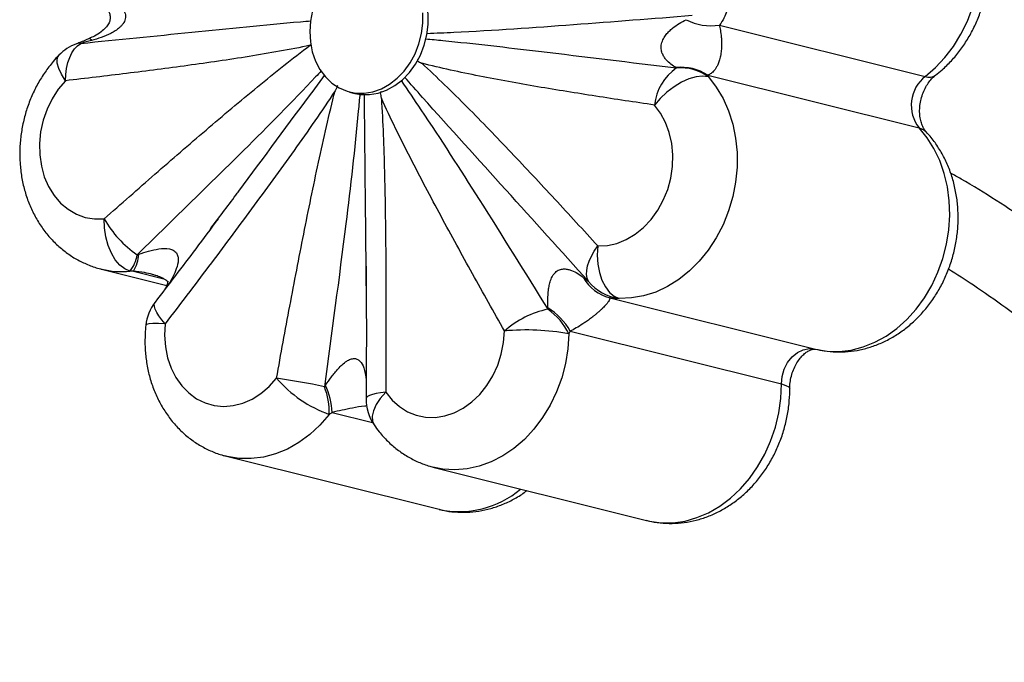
# Paper-space layout '_Isométrica' of a CAD drawing. Header units: millimetres. Extents: x -1461 to -827, y -1152 to 103.
# Tile 3 of 6: x -1461 to -1248, y -152 to -13. Entities that reach past the tile are written whole.
import ezdxf

# ---------------------------------------------------------------- set-up
doc = ezdxf.new("R2010")
doc.units = ezdxf.units.MM

psp = doc.layouts.new('_Isométrica')

# ---------------------------------------------------------------- linework, layer by layer
at = {"color": 7, "linetype": 'Continuous', "lineweight": 25}
for p, q in [((-1309.96, -13.97), (-1265.41, -25.09)), ((-1312.48, -24.81), (-1266.75, -36.22)), ((-1389.98, -28.46), (-1388.83, -28.75)), ((-1383.4, -28.63), (-1383.09, -28.34)), ((-1443.71, -66.77), (-1429.57, -70.3)), ((-1333.7, -72.97), (-1289.15, -84.09)), ((-1342.28, -80.2), (-1296.54, -91.62)), ((-1416.62, -107.26), (-1370.62, -118.74)), ((-1371.7, -109.67), (-1325.7, -121.15))]:
    psp.add_line(p, q, dxfattribs=at)
at = {"color": 8, "linetype": 'Continuous', "lineweight": 25}
for p, q in [((-1436.72, -67.22), (-1430.16, -68.85)), ((-1393.74, -97.77), (-1385.02, -99.94))]:
    psp.add_line(p, q, dxfattribs=at)
at = {"color": 8, "linetype": 'Continuous', "lineweight": 25, "flags": 128}
for points in [[(-1265.41, -25.09), (-1263.19, -23.19), (-1261.15, -21.02), (-1259.3, -18.6), (-1257.68, -15.96), (-1256.3, -13.15), (-1255.18, -10.19), (-1254.34, -7.13), (-1253.78, -4.02), (-1253.53, -0.88), (-1253.57, 2.24), (-1253.91, 5.29), (-1254.54, 8.24), (-1255.46, 11.05), (-1256.65, 13.68), (-1258.1, 16.09), (-1259.79, 18.25), (-1261.7, 20.14), (-1263.79, 21.72), (-1266.05, 22.99), (-1268.44, 23.91), (-1269.35, 24.16)], [(-1446.3, -16.89), (-1446.26, -16.89), (-1446.16, -16.95), (-1446.02, -17.09), (-1445.85, -17.32)], [(-1451.47, -26.01), (-1452.33, -24.63), (-1452.93, -23.36), (-1453.26, -22.24), (-1453.29, -21.32), (-1453.04, -20.64), (-1452.93, -20.51)], [(-1266.75, -36.22), (-1265.74, -36.65), (-1265.2, -37.1)], [(-1429.89, -78.58), (-1430.64, -77.71), (-1431.26, -76.89), (-1431.74, -76.13), (-1432.07, -75.44), (-1432.24, -74.85), (-1432.26, -74.36), (-1432.11, -73.97), (-1432.09, -73.94)], [(-1429.89, -78.58), (-1431.36, -78.55), (-1432.56, -78.57), (-1433.43, -78.64), (-1433.94, -78.77), (-1434.08, -78.91)], [(-1342.54, -80.8), (-1342.75, -84), (-1343.27, -87.18), (-1344.09, -90.31), (-1345.2, -93.33), (-1346.59, -96.21), (-1348.22, -98.91), (-1350.09, -101.39), (-1352.17, -103.62), (-1354.43, -105.56), (-1356.83, -107.19), (-1359.34, -108.48), (-1361.93, -109.42), (-1364.57, -110), (-1367.21, -110.21), (-1369.83, -110.03), (-1371.64, -109.69)], [(-1325.7, -121.15), (-1325.1, -121.29), (-1322.56, -121.64), (-1319.98, -121.64), (-1317.39, -121.27), (-1314.81, -120.54), (-1312.3, -119.47), (-1309.87, -118.06), (-1307.57, -116.34), (-1305.41, -114.33), (-1303.44, -112.06), (-1301.68, -109.55), (-1300.15, -106.84), (-1298.87, -103.97), (-1297.85, -100.97), (-1297.12, -97.88), (-1296.68, -94.75), (-1296.54, -91.62)], [(-1296.54, -91.62), (-1295.58, -91.92), (-1294.96, -92.25), (-1294.73, -92.59), (-1294.72, -92.63)], [(-1382.18, -93.4), (-1383.27, -93.54), (-1384.22, -93.71), (-1385.02, -93.9), (-1385.65, -94.11), (-1386.1, -94.34), (-1386.36, -94.57), (-1386.43, -94.77)], [(-1382.18, -93.4), (-1383.34, -94.74), (-1384.23, -96.09), (-1384.82, -97.4), (-1385.1, -98.6), (-1385.03, -99.66), (-1384.67, -100.49)], [(-1394.39, -98.21), (-1396.4, -100.52), (-1398.6, -102.56), (-1400.96, -104.29), (-1403.44, -105.69), (-1406.02, -106.75), (-1408.64, -107.45), (-1411.29, -107.77), (-1413.91, -107.72), (-1416.48, -107.29), (-1416.64, -107.26)]]:
    psp.add_lwpolyline(points, dxfattribs=at)
at = {"color": 7, "linetype": 'Continuous', "lineweight": 25, "flags": 128}
for points in [[(-1374.66, -20.47), (-1373.83, -18.34), (-1373.26, -16.12), (-1372.97, -13.85), (-1372.96, -11.59), (-1373.24, -9.39), (-1373.81, -7.3), (-1374.64, -5.37), (-1375.71, -3.65), (-1377.01, -2.18), (-1378.51, -0.99), (-1380.15, -0.11), (-1381.57, 0.36)], [(-1398.04, -10.86), (-1398.48, -13.11), (-1398.62, -15.38), (-1398.48, -17.62), (-1398.06, -19.77), (-1397.36, -21.78), (-1396.4, -23.61), (-1395.21, -25.21), (-1393.81, -26.55), (-1392.24, -27.59), (-1390.52, -28.31), (-1388.71, -28.69), (-1386.85, -28.72), (-1384.97, -28.41), (-1383.12, -27.76), (-1381.35, -26.78), (-1379.7, -25.5), (-1378.21, -23.95), (-1376.9, -22.16), (-1375.81, -20.18)], [(-1375.81, -20.18), (-1374.98, -18.05), (-1374.41, -15.83), (-1374.11, -13.56), (-1374.11, -11.3)], [(-1451.47, -26.01), (-1451.41, -24.65), (-1451.23, -23.34), (-1450.94, -22.11), (-1450.56, -20.98), (-1450.07, -19.99), (-1449.5, -19.14), (-1448.86, -18.45), (-1448.16, -17.94)], [(-1388.83, -28.75), (-1387.56, -28.97), (-1385.7, -29.01), (-1383.82, -28.7), (-1381.97, -28.04), (-1380.2, -27.07), (-1378.55, -25.79), (-1377.06, -24.23), (-1375.75, -22.45), (-1374.66, -20.47)], [(-1312.35, -25.17), (-1310.64, -27.38), (-1309.18, -29.85), (-1307.98, -32.54), (-1307.07, -35.41), (-1306.45, -38.43), (-1306.14, -41.55), (-1306.14, -44.73), (-1306.45, -47.93), (-1307.07, -51.1), (-1307.99, -54.2), (-1309.18, -57.18), (-1310.65, -60.01), (-1312.37, -62.64), (-1314.31, -65.05), (-1316.44, -67.18), (-1318.75, -69.03), (-1321.19, -70.55), (-1323.73, -71.73), (-1326.35, -72.56), (-1328.99, -73.02), (-1331.62, -73.1)], [(-1312.35, -25.17), (-1313.59, -25.03), (-1315, -25.19), (-1316.54, -25.64), (-1318.15, -26.36), (-1319.76, -27.33), (-1321.31, -28.5), (-1322.75, -29.83), (-1324.01, -31.27)], [(-1451.47, -26.01), (-1453.03, -27.86), (-1454.37, -29.93), (-1455.47, -32.19), (-1456.3, -34.58), (-1456.85, -37.06), (-1457.1, -39.58), (-1457.05, -42.07), (-1456.7, -44.49), (-1456.06, -46.79), (-1455.13, -48.92), (-1453.95, -50.83), (-1452.54, -52.48), (-1450.91, -53.84), (-1449.12, -54.89), (-1447.19, -55.59), (-1445.18, -55.93), (-1443.11, -55.91)], [(-1336.28, -61.77), (-1334.2, -61.67), (-1332.13, -61.21), (-1330.11, -60.4), (-1328.17, -59.24), (-1326.37, -57.78), (-1324.73, -56.04), (-1323.3, -54.05), (-1322.1, -51.86), (-1321.15, -49.52), (-1320.49, -47.07), (-1320.12, -44.56), (-1320.04, -42.05), (-1320.27, -39.6), (-1320.8, -37.24), (-1321.61, -35.04), (-1322.69, -33.04), (-1324.01, -31.27)], [(-1289.15, -84.09), (-1286.63, -84.51), (-1284.05, -84.58), (-1281.46, -84.28), (-1278.88, -83.62), (-1276.35, -82.61), (-1273.9, -81.27), (-1271.57, -79.61), (-1269.39, -77.65), (-1267.38, -75.43), (-1265.57, -72.96), (-1263.99, -70.29), (-1262.66, -67.45), (-1261.6, -64.47), (-1260.81, -61.4), (-1260.31, -58.27), (-1260.11, -55.13), (-1260.21, -52.02), (-1260.61, -48.99), (-1261.3, -46.06), (-1262.27, -43.29), (-1263.52, -40.7), (-1265.02, -38.34), (-1266.75, -36.22)], [(-1437.53, -67.21), (-1438.65, -66.74), (-1439.72, -65.91), (-1440.7, -64.75), (-1441.55, -63.31), (-1442.24, -61.63), (-1442.74, -59.8), (-1443.03, -57.86), (-1443.11, -55.91)], [(-1338.27, -69.47), (-1338.56, -68.76), (-1338.7, -67.95), (-1338.68, -67.04), (-1338.5, -66.06), (-1338.16, -65.02), (-1337.67, -63.94), (-1337.03, -62.86), (-1336.28, -61.77)], [(-1336.28, -61.77), (-1336.38, -63.73), (-1336.26, -65.67), (-1335.92, -67.51), (-1335.37, -69.19), (-1334.63, -70.64), (-1333.74, -71.8), (-1332.72, -72.63), (-1331.62, -73.1)], [(-1429.89, -78.58), (-1430.02, -81.09), (-1429.85, -83.56), (-1429.38, -85.94), (-1428.62, -88.18), (-1427.59, -90.22), (-1426.31, -92.03), (-1424.8, -93.57), (-1423.11, -94.81), (-1421.26, -95.71), (-1419.29, -96.27), (-1417.24, -96.46), (-1415.17, -96.3), (-1413.1, -95.77), (-1411.09, -94.89), (-1409.18, -93.68), (-1407.4, -92.16), (-1405.8, -90.37)], [(-1382.18, -93.4), (-1380.8, -95.1), (-1379.22, -96.52), (-1377.45, -97.62), (-1375.55, -98.39), (-1373.54, -98.8), (-1371.48, -98.85), (-1369.4, -98.53), (-1367.35, -97.86), (-1365.38, -96.84), (-1363.51, -95.5), (-1361.81, -93.87), (-1360.29, -91.98), (-1358.99, -89.87), (-1357.94, -87.58), (-1357.16, -85.16), (-1356.66, -82.67), (-1356.47, -80.16)], [(-1296.54, -91.62), (-1296.39, -90), (-1295.94, -88.44), (-1295.2, -87), (-1294.23, -85.78), (-1293.08, -84.84), (-1291.8, -84.22), (-1290.46, -83.97), (-1289.15, -84.09)]]:
    psp.add_lwpolyline(points, dxfattribs=at)
at = {"color": 7, "linetype": 'Continuous', "lineweight": 25}
for centre, radius, start, end in [((-1311.86, -2.83), 11.3, 242.0619, 279.6712), ((-1445.72, -27.45), 10, 109.6346, 136.1055), ((-1312.88, -32.5), 11.2, 124.4601, 173.7055), ((-1318.21, -33.57), 10.46, 56.8128, 96.4016), ((-1318.43, -33.74), 10.51, 54.6799, 94.2947), ((-1260.53, -31.33), 7.91, 128.0274, 218.2477), ((-1422.26, -43.93), 24.04, 209.8877, 235.2051), ((-1442.66, -62.86), 6.72, 319.6309, 353.0204), ((-1444.21, -62.97), 8.6, 330.4234, 356.0693), ((-1331.49, -64.27), 8.98, 209.0976, 255.764), ((-1330.48, -63.12), 10.05, 219.1809, 263.4474), ((-1424.14, -80.02), 10, 142.6156, 173.6635), ((-1343, -95.37), 20.31, 101.5849, 131.5253), ((-1353.86, -86.48), 13.18, 28.4644, 59.0245), ((-1354.45, -86.35), 13.14, 24.9892, 55.8969), ((-1351.71, -128.68), 48.75, 79.1527, 95.5971), ((-1433.81, -277.9), 189.61, 78.3267, 81.5039), ((-1385.06, -72.42), 27.43, 220.8582, 250.1016), ((-1409.2, -97.73), 14.82, 358.1162, 21.8684), ((-1409.59, -98.69), 15.87, 3.3275, 25.2648), ((-1376.43, -94.83), 10, 179.6459, 214.4623)]:
    psp.add_arc(centre, radius, start, end, dxfattribs=at)
at = {"color": 8, "linetype": 'Continuous', "lineweight": 25}
for centre, radius, start, end in [((-1448.45, -19.84), 1.92, 81.1537, 109.2842), ((-1264.56, -22.77), 2.48, 249.9927, 303.7973), ((-1439.34, -49.16), 18.14, 256.435, 275.7023), ((-1366.22, -98.83), 20.4, 257.5488, 310.4736)]:
    psp.add_arc(centre, radius, start, end, dxfattribs=at)
at = {"color": 7, "linetype": 'Continuous', "lineweight": 25}
for points, knots in [([(-1263.18, -24.82), (-1262.71, -24.45), (-1261.51, -23.49), (-1259.72, -21.73), (-1257.87, -19.52), (-1256.24, -17.11), (-1254.82, -14.53), (-1253.65, -11.8), (-1252.74, -8.95), (-1252.09, -6.03), (-1251.73, -3.05), (-1251.65, -0.07), (-1251.86, 2.9), (-1252.36, 5.82), (-1253.16, 8.64), (-1254.23, 11.33), (-1255.58, 13.85), (-1257.17, 16.17), (-1259, 18.26), (-1261.03, 20.09), (-1263.23, 21.65), (-1265.58, 22.89), (-1267.62, 23.72), (-1268.9, 24.02), (-1269.32, 24.11)], [0, 0, 0, 0, 0.030074, 0.076954, 0.124026, 0.171381, 0.218953, 0.266691, 0.314561, 0.362541, 0.41062, 0.458783, 0.507012, 0.555268, 0.603488, 0.651584, 0.699452, 0.746979, 0.794072, 0.840668, 0.886749, 0.932344, 0.977526, 1, 1, 1, 1]), ([(-1445.83, -7.08), (-1445.44, -7.35), (-1444.57, -7.95), (-1443.42, -9.04), (-1442.51, -10.23), (-1441.97, -11.29), (-1441.77, -12.2), (-1441.82, -12.98), (-1442.14, -13.75), (-1442.8, -14.63), (-1443.84, -15.54), (-1445.03, -16.33), (-1445.94, -16.71), (-1446.31, -16.86)], [0, 0, 0, 0, 0.106352, 0.237161, 0.34609, 0.430754, 0.490895, 0.54059, 0.606266, 0.688681, 0.787872, 0.912986, 1, 1, 1, 1]), ([(-1444.6, -6.73), (-1443.89, -7.02), (-1443.21, -7.33), (-1441.89, -8.03), (-1441.26, -8.42), (-1440.36, -9.09), (-1440.07, -9.33), (-1439.54, -9.85), (-1439.29, -10.13), (-1438.97, -10.6), (-1438.87, -10.76), (-1438.7, -11.1), (-1438.63, -11.29), (-1438.53, -11.66), (-1438.5, -11.85), (-1438.48, -12.24), (-1438.5, -12.44), (-1438.62, -13.01), (-1438.79, -13.37), (-1439.13, -13.85), (-1439.25, -14), (-1439.51, -14.28), (-1439.65, -14.41), (-1440.08, -14.79), (-1440.38, -15.01), (-1441.02, -15.43), (-1441.34, -15.61), (-1442.34, -16.12), (-1443.03, -16.41), (-1444.43, -16.91), (-1445.14, -17.13), (-1445.85, -17.32)], [0, 0, 0, 0, 0.125, 0.125, 0.25, 0.25, 0.3125, 0.3125, 0.375, 0.375, 0.40625, 0.40625, 0.4375, 0.4375, 0.46875, 0.46875, 0.5, 0.5, 0.5625, 0.5625, 0.59375, 0.59375, 0.625, 0.625, 0.6875, 0.6875, 0.75, 0.75, 0.875, 0.875, 1, 1, 1, 1]), ([(-1308.37, -10.9), (-1308.49, -11.43), (-1308.7, -11.95), (-1309.23, -12.98), (-1309.57, -13.49), (-1309.96, -13.97)], [0, 0, 0, 0, 0.5, 0.5, 1, 1, 1, 1]), ([(-1319.38, -23.17), (-1319.72, -22.97), (-1320.08, -22.73), (-1320.79, -22.19), (-1321.14, -21.87), (-1321.63, -21.3), (-1321.79, -21.09), (-1322.08, -20.63), (-1322.21, -20.38), (-1322.38, -19.95), (-1322.43, -19.8), (-1322.51, -19.48), (-1322.54, -19.31), (-1322.57, -18.95), (-1322.57, -18.77), (-1322.55, -18.39), (-1322.52, -18.2), (-1322.39, -17.63), (-1322.24, -17.26), (-1321.97, -16.76), (-1321.88, -16.6), (-1321.68, -16.31), (-1321.58, -16.17), (-1321.26, -15.76), (-1321.03, -15.52), (-1320.57, -15.06), (-1320.34, -14.85), (-1319.63, -14.27), (-1319.14, -13.93), (-1318.16, -13.33), (-1317.66, -13.06), (-1317.15, -12.82)], [0, 0, 0, 0, 0.125, 0.125, 0.25, 0.25, 0.3125, 0.3125, 0.375, 0.375, 0.40625, 0.40625, 0.4375, 0.4375, 0.46875, 0.46875, 0.5, 0.5, 0.5625, 0.5625, 0.59375, 0.59375, 0.625, 0.625, 0.6875, 0.6875, 0.75, 0.75, 0.875, 0.875, 1, 1, 1, 1]), ([(-1309.96, -13.97), (-1309.89, -14.32), (-1309.81, -14.71), (-1309.67, -15.57), (-1309.6, -16.05), (-1309.52, -16.9), (-1309.5, -17.2), (-1309.48, -17.85), (-1309.47, -18.19), (-1309.5, -18.96), (-1309.53, -19.36), (-1309.6, -19.98), (-1309.63, -20.18), (-1309.7, -20.58), (-1309.74, -20.77), (-1309.83, -21.14), (-1309.87, -21.32), (-1309.97, -21.65), (-1310.02, -21.81), (-1310.12, -22.1), (-1310.17, -22.24), (-1310.28, -22.49), (-1310.34, -22.61), (-1310.5, -22.95), (-1310.61, -23.14), (-1310.83, -23.49), (-1310.95, -23.65), (-1311.29, -24.06), (-1311.52, -24.27), (-1311.99, -24.6), (-1312.23, -24.72), (-1312.48, -24.81)], [0, 0, 0, 0, 0.125, 0.125, 0.25, 0.25, 0.3125, 0.3125, 0.375, 0.375, 0.4375, 0.4375, 0.46875, 0.46875, 0.5, 0.5, 0.53125, 0.53125, 0.5625, 0.5625, 0.59375, 0.59375, 0.625, 0.625, 0.6875, 0.6875, 0.75, 0.75, 0.875, 0.875, 1, 1, 1, 1]), ([(-1446.29, -16.89), (-1446.54, -16.99), (-1447.18, -17.27), (-1448.1, -17.65), (-1448.8, -17.93), (-1449.06, -18.02), (-1449.08, -18.03)], [0, 0, 0, 0, 0.248135, 0.653543, 0.977649, 1, 1, 1, 1]), ([(-1398.53, -18.36), (-1400.73, -18.83), (-1402.94, -19.25), (-1407.35, -20.05), (-1409.55, -20.42), (-1416.17, -21.48), (-1420.58, -22.12), (-1429.41, -23.33), (-1433.82, -23.9), (-1442.65, -24.99), (-1447.06, -25.51), (-1451.47, -26.01)], [0, 0, 0, 0, 0.125, 0.125, 0.25, 0.25, 0.5, 0.5, 0.75, 0.75, 1, 1, 1, 1]), ([(-1445.85, -17.32), (-1446.22, -17.42), (-1446.6, -17.52), (-1447.37, -17.73), (-1447.76, -17.84), (-1448.16, -17.94)], [0, 0, 0, 0, 0.5, 0.5, 1, 1, 1, 1]), ([(-1443.11, -55.91), (-1439.45, -52.67), (-1435.79, -49.44), (-1428.44, -43.03), (-1424.76, -39.84), (-1417.36, -33.52), (-1413.64, -30.39), (-1408.03, -25.78), (-1406.15, -24.26), (-1402.36, -21.26), (-1400.46, -19.79), (-1398.53, -18.36)], [0, 0, 0, 0, 0.25, 0.25, 0.5, 0.5, 0.75, 0.75, 0.875, 0.875, 1, 1, 1, 1]), ([(-1398.53, -18.36), (-1398.52, -18.35), (-1398.43, -18.31), (-1398.34, -18.27), (-1398.26, -18.23)], [0, 0, 0, 0, 0.093749, 1, 1, 1, 1]), ([(-1452.93, -20.51), (-1453.34, -20.95), (-1454.4, -22.1), (-1455.93, -24.13), (-1457.48, -26.62), (-1458.79, -29.27), (-1459.85, -32.05), (-1460.64, -34.94), (-1461.16, -37.89), (-1461.4, -40.87), (-1461.35, -43.86), (-1461.01, -46.8), (-1460.38, -49.68), (-1459.46, -52.45), (-1458.26, -55.07), (-1456.8, -57.51), (-1455.1, -59.73), (-1453.18, -61.71), (-1451.07, -63.42), (-1448.8, -64.84), (-1446.4, -65.94), (-1444.64, -66.58), (-1443.67, -66.76), (-1443.56, -66.78)], [0, 0, 0, 0, 0.0316907, 0.0822962, 0.1330424, 0.1839959, 0.2351087, 0.2863502, 0.3377036, 0.3891562, 0.4406923, 0.4922827, 0.5438754, 0.5953915, 0.6467274, 0.6977655, 0.7483922, 0.798519, 0.8480994, 0.8971371, 0.945685, 0.9938365, 1, 1, 1, 1]), ([(-1375.29, -21.72), (-1374.99, -21.89), (-1374.7, -22.05), (-1374.4, -22.21), (-1374.39, -22.22), (-1374.38, -22.22), (-1374.37, -22.23)], [0, 0, 0, 0, 0.001258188, 0.001258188, 0.001258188, 0.001290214, 0.001290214, 0.001290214, 0.001290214]), ([(-1374.37, -22.23), (-1372.7, -23.75), (-1371.05, -25.32), (-1367.78, -28.48), (-1366.17, -30.09), (-1361.34, -34.95), (-1358.17, -38.24), (-1351.86, -44.89), (-1348.72, -48.24), (-1342.48, -54.98), (-1339.37, -58.37), (-1336.28, -61.77)], [0, 0, 0, 0, 0.125, 0.125, 0.25, 0.25, 0.5, 0.5, 0.75, 0.75, 1, 1, 1, 1]), ([(-1324.01, -31.27), (-1328.24, -30.66), (-1332.46, -30.02), (-1340.89, -28.71), (-1345.1, -28.03), (-1353.52, -26.6), (-1357.71, -25.84), (-1363.99, -24.6), (-1366.07, -24.17), (-1370.24, -23.25), (-1372.31, -22.77), (-1374.37, -22.23)], [0, 0, 0, 0, 0.25, 0.25, 0.5, 0.5, 0.75, 0.75, 0.875, 0.875, 1, 1, 1, 1]), ([(-1265.2, -37.1), (-1265.26, -37.04), (-1265.43, -36.84), (-1265.77, -36.34), (-1266.17, -35.47), (-1266.48, -34.36), (-1266.64, -33.1), (-1266.62, -31.73), (-1266.41, -30.32), (-1266.02, -28.93), (-1265.47, -27.64), (-1264.79, -26.5), (-1264.05, -25.58), (-1263.5, -25.07), (-1263.23, -24.86), (-1263.18, -24.82)], [0, 0, 0, 0, 0.040275, 0.128472, 0.219923, 0.307086, 0.392545, 0.477512, 0.562424, 0.64733, 0.732205, 0.81706, 0.902136, 0.984277, 1, 1, 1, 1]), ([(-1392.61, -27.04), (-1392.77, -27.42), (-1392.94, -27.8), (-1393.11, -28.18), (-1393.11, -28.19), (-1393.12, -28.2), (-1393.12, -28.21)], [0, 0, 0, 0, 0.001258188, 0.001258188, 0.001258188, 0.001290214, 0.001290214, 0.001290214, 0.001290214]), ([(-1393.12, -28.21), (-1394.56, -30.4), (-1396.03, -32.57), (-1399, -36.86), (-1400.5, -38.99), (-1405.03, -45.36), (-1408.1, -49.56), (-1414.27, -57.91), (-1417.37, -62.06), (-1423.61, -70.34), (-1426.75, -74.47), (-1429.89, -78.58)], [0, 0, 0, 0, 0.125, 0.125, 0.25, 0.25, 0.5, 0.5, 0.75, 0.75, 1, 1, 1, 1]), ([(-1405.8, -90.37), (-1404.85, -85.17), (-1403.9, -79.97), (-1401.94, -69.58), (-1400.95, -64.39), (-1398.89, -54.02), (-1397.83, -48.84), (-1396.16, -41.08), (-1395.59, -38.5), (-1394.4, -33.35), (-1393.78, -30.77), (-1393.12, -28.21)], [0, 0, 0, 0, 0.25, 0.25, 0.5, 0.5, 0.75, 0.75, 0.875, 0.875, 1, 1, 1, 1]), ([(-1383.4, -28.63), (-1383.31, -29.01), (-1383.22, -29.4), (-1383.12, -29.78), (-1383.12, -29.79), (-1383.12, -29.8), (-1383.12, -29.81)], [0, 0, 0, 0, 0.001258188, 0.001258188, 0.001258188, 0.001290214, 0.001290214, 0.001290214, 0.001290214]), ([(-1383.12, -29.81), (-1382.95, -32.44), (-1382.82, -35.08), (-1382.61, -40.36), (-1382.53, -43), (-1382.32, -50.93), (-1382.24, -56.23), (-1382.14, -66.84), (-1382.12, -72.15), (-1382.12, -82.77), (-1382.14, -88.08), (-1382.18, -93.4)], [0, 0, 0, 0, 0.125, 0.125, 0.25, 0.25, 0.5, 0.5, 0.75, 0.75, 1, 1, 1, 1]), ([(-1356.47, -80.16), (-1358.79, -76.05), (-1361.1, -71.93), (-1365.68, -63.65), (-1367.95, -59.5), (-1372.45, -51.15), (-1374.67, -46.96), (-1377.92, -40.6), (-1378.99, -38.47), (-1381.09, -34.17), (-1382.12, -32.01), (-1383.12, -29.81)], [0, 0, 0, 0, 0.25, 0.25, 0.5, 0.5, 0.75, 0.75, 0.875, 0.875, 1, 1, 1, 1]), ([(-1289.13, -84.1), (-1288.52, -84.23), (-1287.06, -84.54), (-1284.71, -84.74), (-1282.11, -84.66), (-1279.52, -84.28), (-1276.98, -83.59), (-1274.5, -82.6), (-1272.1, -81.33), (-1269.83, -79.78), (-1267.69, -77.97), (-1265.72, -75.92), (-1263.94, -73.64), (-1262.37, -71.18), (-1261.03, -68.54), (-1259.94, -65.77), (-1259.11, -62.9), (-1258.55, -59.96), (-1258.27, -56.98), (-1258.29, -53.99), (-1258.59, -51.04), (-1259.19, -48.15), (-1260.07, -45.36), (-1261.23, -42.72), (-1262.66, -40.26), (-1264.02, -38.41), (-1264.92, -37.41), (-1265.2, -37.1)], [0, 0, 0, 0, 0.02843, 0.067849, 0.107229, 0.146687, 0.186335, 0.226263, 0.266537, 0.307186, 0.348207, 0.389568, 0.431216, 0.473093, 0.515148, 0.557338, 0.599637, 0.642029, 0.684505, 0.727052, 0.769648, 0.812253, 0.854803, 0.897217, 0.939398, 0.98125, 1, 1, 1, 1]), ([(-1108.84, -323.23), (-1109.06, -320.86), (-1109.65, -314.57), (-1110.86, -304.53), (-1112.43, -293.09), (-1114.24, -281.83), (-1116.28, -270.73), (-1118.53, -259.81), (-1121.01, -249.07), (-1123.71, -238.51), (-1126.63, -228.15), (-1129.76, -217.98), (-1133.12, -208.01), (-1136.69, -198.24), (-1140.47, -188.68), (-1144.47, -179.34), (-1148.68, -170.21), (-1153.09, -161.3), (-1157.71, -152.62), (-1162.54, -144.17), (-1167.57, -135.95), (-1172.79, -127.98), (-1178.22, -120.24), (-1183.84, -112.74), (-1189.65, -105.49), (-1195.64, -98.5), (-1201.83, -91.76), (-1208.19, -85.27), (-1214.74, -79.04), (-1221.46, -73.08), (-1228.36, -67.37), (-1235.42, -61.94), (-1242.65, -56.77), (-1250.06, -51.88), (-1255.82, -48.3), (-1259.16, -46.43), (-1259.92, -46.01)], [0, 0, 0, 0, 0.018432, 0.048995, 0.079557, 0.110117, 0.140673, 0.171226, 0.201775, 0.232318, 0.262854, 0.293383, 0.323902, 0.354411, 0.384909, 0.415394, 0.445864, 0.476319, 0.506757, 0.537177, 0.567577, 0.597957, 0.628316, 0.658653, 0.688969, 0.719262, 0.749534, 0.779785, 0.810017, 0.840229, 0.870426, 0.900607, 0.930776, 0.960936, 0.99109, 1, 1, 1, 1]), ([(-1420.27, -58.32), (-1418.36, -55.79), (-1416.25, -52.99), (-1414.19, -50.2), (-1413.98, -49.93)], [0, 0, 0, 0, 0.902549, 1, 1, 1, 1]), ([(-1386.4, -70.4), (-1386.41, -68.56), (-1386.43, -63.42), (-1386.49, -58.27), (-1386.52, -54.96)], [0, 0, 0, 0, 0.358937, 1, 1, 1, 1]), ([(-1418.45, -55.89), (-1420.06, -58.05), (-1424.57, -64.1), (-1429.15, -70.08), (-1432.1, -73.93)], [0, 0, 0, 0, 0.3563433, 1, 1, 1, 1]), ([(-1432.61, -67.93), (-1432.38, -67.98), (-1431.77, -68.13), (-1430.93, -68.45), (-1430.14, -68.85), (-1429.64, -69.19), (-1429.32, -69.5), (-1429.32, -69.52), (-1429.32, -69.54), (-1429.36, -69.36), (-1429.34, -69.49), (-1429.41, -69.85), (-1429.58, -70.42), (-1429.84, -70.9), (-1429.95, -71.11)], [0, 0, 0, 0, 0.053249, 0.1408, 0.208171, 0.273072, 0.340398, 0.409079, 0.48449, 0.612378, 0.717207, 0.811911, 0.916481, 1, 1, 1, 1]), ([(-1386.43, -66.13), (-1386.41, -68.91), (-1386.34, -78.19), (-1386.37, -87.74), (-1386.42, -94.51), (-1386.43, -94.77)], [0, 0, 0, 0, 0.29118, 0.973062, 1, 1, 1, 1]), ([(-1347.08, -75.18), (-1347.09, -74.58), (-1347.1, -73.97), (-1347.07, -72.68), (-1347.03, -72.02), (-1346.91, -70.99), (-1346.85, -70.64), (-1346.7, -69.94), (-1346.61, -69.58), (-1346.42, -69.04), (-1346.35, -68.86), (-1346.19, -68.51), (-1346.1, -68.33), (-1345.89, -68), (-1345.78, -67.84), (-1345.53, -67.55), (-1345.39, -67.42), (-1344.97, -67.08), (-1344.67, -66.93), (-1344.23, -66.8), (-1344.08, -66.77), (-1343.8, -66.74), (-1343.66, -66.73), (-1343.25, -66.73), (-1342.98, -66.77), (-1342.47, -66.88), (-1342.22, -66.96), (-1341.5, -67.23), (-1341.04, -67.46), (-1340.17, -68), (-1339.75, -68.31), (-1339.34, -68.64)], [0, 0, 0, 0, 0.125, 0.125, 0.25, 0.25, 0.3125, 0.3125, 0.375, 0.375, 0.40625, 0.40625, 0.4375, 0.4375, 0.46875, 0.46875, 0.5, 0.5, 0.5625, 0.5625, 0.59375, 0.59375, 0.625, 0.625, 0.6875, 0.6875, 0.75, 0.75, 0.875, 0.875, 1, 1, 1, 1]), ([(-1260.37, -66.74), (-1258.57, -67.88), (-1254.37, -70.55), (-1247.97, -75.07), (-1241.12, -80.23), (-1234.45, -85.66), (-1227.95, -91.36), (-1221.62, -97.31), (-1215.48, -103.52), (-1209.52, -109.98), (-1203.74, -116.7), (-1198.15, -123.66), (-1192.75, -130.86), (-1187.54, -138.31), (-1182.52, -145.99), (-1177.7, -153.91), (-1173.07, -162.05), (-1168.64, -170.43), (-1164.42, -179.02), (-1160.39, -187.84), (-1156.57, -196.87), (-1152.96, -206.11), (-1149.55, -215.56), (-1146.35, -225.22), (-1143.36, -235.07), (-1140.58, -245.12), (-1138.01, -255.36), (-1135.66, -265.79), (-1133.52, -276.41), (-1131.59, -287.2), (-1129.88, -298.16), (-1128.39, -309.3), (-1127.12, -320.59), (-1126.07, -332.05), (-1125.23, -343.66), (-1124.62, -355.42), (-1124.22, -367.33), (-1124.09, -376.5), (-1124.08, -381.71), (-1124.08, -382.86)], [0, 0, 0, 0, 0.020952, 0.048955, 0.076952, 0.104939, 0.132913, 0.160871, 0.188811, 0.21673, 0.244629, 0.272506, 0.30036, 0.328192, 0.356002, 0.38379, 0.411558, 0.439306, 0.467036, 0.494749, 0.522446, 0.550129, 0.5778, 0.605459, 0.633108, 0.660748, 0.688381, 0.716007, 0.743627, 0.771244, 0.798856, 0.826466, 0.854073, 0.881679, 0.909284, 0.936889, 0.964494, 0.992098, 1, 1, 1, 1]), ([(-1339.34, -68.64), (-1339.12, -68.81), (-1338.92, -68.97), (-1338.56, -69.25), (-1338.39, -69.37), (-1338.27, -69.47)], [0, 0, 0, 0, 0.5, 0.5, 1, 1, 1, 1]), ([(-1333.7, -72.97), (-1333.66, -72.98), (-1333.64, -73.04), (-1333.67, -73.23), (-1333.72, -73.37), (-1333.91, -73.69), (-1333.99, -73.81), (-1334.21, -74.11), (-1334.34, -74.28), (-1334.7, -74.68), (-1334.92, -74.92), (-1335.32, -75.31), (-1335.46, -75.44), (-1335.75, -75.72), (-1335.9, -75.86), (-1336.21, -76.13), (-1336.37, -76.26), (-1336.68, -76.53), (-1336.83, -76.66), (-1337.14, -76.9), (-1337.29, -77.02), (-1337.59, -77.26), (-1337.74, -77.37), (-1338.17, -77.69), (-1338.44, -77.89), (-1338.98, -78.27), (-1339.24, -78.45), (-1340, -78.95), (-1340.48, -79.24), (-1341.4, -79.77), (-1341.84, -80), (-1342.28, -80.2)], [0, 0, 0, 0, 0.125, 0.125, 0.25, 0.25, 0.3125, 0.3125, 0.375, 0.375, 0.4375, 0.4375, 0.46875, 0.46875, 0.5, 0.5, 0.53125, 0.53125, 0.5625, 0.5625, 0.59375, 0.59375, 0.625, 0.625, 0.6875, 0.6875, 0.75, 0.75, 0.875, 0.875, 1, 1, 1, 1]), ([(-1331.62, -73.1), (-1331.85, -73.16), (-1332.15, -73.18), (-1332.86, -73.14), (-1333.26, -73.08), (-1333.7, -72.97)], [0, 0, 0, 0, 0.5, 0.5, 1, 1, 1, 1]), ([(-1434.08, -78.91), (-1434.14, -79.51), (-1434.29, -81.1), (-1434.29, -83.7), (-1434.02, -86.65), (-1433.45, -89.55), (-1432.59, -92.34), (-1431.46, -95), (-1430.05, -97.48), (-1428.4, -99.76), (-1426.53, -101.79), (-1424.46, -103.56), (-1422.22, -105.05), (-1419.84, -106.22), (-1417.97, -106.94), (-1416.88, -107.17), (-1416.64, -107.22)], [0, 0, 0, 0, 0.047726, 0.126931, 0.206307, 0.285707, 0.36502, 0.444094, 0.52275, 0.60081, 0.678126, 0.75461, 0.830251, 0.905114, 0.979331, 1, 1, 1, 1]), ([(-1294.72, -92.63), (-1294.72, -92.43), (-1294.71, -91.77), (-1294.57, -90.62), (-1294.21, -89.23), (-1293.68, -87.92), (-1293.02, -86.75), (-1292.28, -85.77), (-1291.51, -85.02), (-1290.78, -84.5), (-1290.14, -84.2), (-1289.64, -84.07), (-1289.33, -84.06), (-1289.19, -84.09), (-1289.13, -84.1)], [0, 0, 0, 0, 0.037012, 0.119551, 0.202234, 0.284897, 0.367523, 0.450303, 0.533741, 0.61891, 0.707684, 0.803151, 0.910702, 1, 1, 1, 1]), ([(-1325.8, -121.1), (-1325.64, -121.15), (-1324.65, -121.45), (-1322.76, -121.71), (-1320.16, -121.84), (-1317.56, -121.64), (-1314.99, -121.14), (-1312.46, -120.34), (-1310.01, -119.24), (-1307.66, -117.87), (-1305.44, -116.22), (-1303.36, -114.31), (-1301.46, -112.18), (-1299.75, -109.83), (-1298.27, -107.29), (-1297.02, -104.6), (-1296.02, -101.79), (-1295.3, -98.89), (-1294.85, -95.98), (-1294.73, -93.89), (-1294.72, -92.79), (-1294.72, -92.63)], [0, 0, 0, 0, 0.010774, 0.066498, 0.122072, 0.177649, 0.233399, 0.289469, 0.345975, 0.402989, 0.460536, 0.518595, 0.577107, 0.635995, 0.695176, 0.754583, 0.814165, 0.87389, 0.933743, 0.990344, 1, 1, 1, 1]), ([(-1384.67, -100.49), (-1384.32, -100.98), (-1383.42, -102.23), (-1381.78, -104.03), (-1379.73, -105.83), (-1377.5, -107.34), (-1375.14, -108.54), (-1373.16, -109.31), (-1371.96, -109.58), (-1371.61, -109.65)], [0, 0, 0, 0, 0.110521, 0.278299, 0.444877, 0.609622, 0.772656, 0.934255, 1, 1, 1, 1]), ([(-1370.61, -118.71), (-1370.33, -118.79), (-1369.21, -119.11), (-1367.2, -119.35), (-1364.6, -119.42), (-1362, -119.16), (-1359.44, -118.6), (-1356.92, -117.75), (-1354.5, -116.59), (-1352.71, -115.55), (-1351.8, -114.84), (-1351.61, -114.69)], [0, 0, 0, 0, 0.044032, 0.174603, 0.304873, 0.435228, 0.566055, 0.69769, 0.830387, 0.964295, 1, 1, 1, 1])]:
    psp.add_open_spline(points, degree=3, knots=knots, dxfattribs=at)
at = {"color": 8, "linetype": 'Continuous', "lineweight": 25}
for points, knots in [([(-1315.87, -11.94), (-1324.41, -12.62), (-1341.46, -13.97), (-1360.65, -15.32), (-1371.31, -15.77), (-1373.24, -15.86)], [0, 0, 0, 0, 0.451206, 0.900735, 1, 1, 1, 1]), ([(-1448.16, -17.94), (-1440.14, -17.14), (-1424.13, -15.53), (-1407.58, -13.83), (-1399.1, -13.13), (-1398.33, -13.07)], [0, 0, 0, 0, 0.477063, 0.952353, 1, 1, 1, 1]), ([(-1373.52, -16.95), (-1372.29, -17.07), (-1364.07, -17.87), (-1345.86, -19.99), (-1329.16, -22.04), (-1319.22, -23.26)], [0, 0, 0, 0, 0.067003, 0.444675, 1, 1, 1, 1]), ([(-1396.14, -23.89), (-1396.54, -24.32), (-1401.98, -30.14), (-1415.15, -43.43), (-1428.24, -56.15), (-1435.98, -63.67)], [0, 0, 0, 0, 0.031493, 0.427502, 1, 1, 1, 1]), ([(-1413.98, -49.93), (-1408.53, -42.57), (-1402.29, -34.15), (-1396.12, -25.86), (-1395.34, -24.82)], [0, 0, 0, 0, 0.873871, 1, 1, 1, 1]), ([(-1338.27, -69.47), (-1344.22, -62.86), (-1356.11, -49.68), (-1369.48, -34.96), (-1376.8, -26.69), (-1378.1, -25.22)], [0, 0, 0, 0, 0.452336, 0.902991, 1, 1, 1, 1]), ([(-1378.84, -26), (-1377.41, -28.1), (-1371.61, -36.59), (-1361, -53.12), (-1352.02, -67.54), (-1347.08, -75.47)], [0, 0, 0, 0, 0.128528, 0.520589, 1, 1, 1, 1]), ([(-1387.76, -28.77), (-1387.88, -30.04), (-1388.72, -39.47), (-1391.16, -60.64), (-1393.86, -80.48), (-1395.45, -92.21)], [0, 0, 0, 0, 0.059768, 0.444216, 1, 1, 1, 1]), ([(-1386.52, -54.96), (-1386.59, -48.22), (-1386.68, -39.55), (-1386.76, -30.84), (-1386.78, -28.9)], [0, 0, 0, 0, 0.77672, 1, 1, 1, 1]), ([(-1435.62, -63.56), (-1434.91, -63.32), (-1433.47, -62.85), (-1431.24, -62.35), (-1429.4, -62.24), (-1428.12, -62.64), (-1427.65, -63.02), (-1427.32, -63.48), (-1427.11, -63.98), (-1427.02, -65.17), (-1427.58, -67.29), (-1428.49, -69.06), (-1429.21, -70.13), (-1429.23, -70.17)], [0, 0, 0, 0, 0.137123, 0.276043, 0.423667, 0.481085, 0.539106, 0.541591, 0.595134, 0.642993, 0.766761, 0.992618, 1, 1, 1, 1]), ([(-1432.61, -67.94), (-1433.21, -67.79), (-1434.62, -67.45), (-1435.96, -67.3), (-1436.72, -67.22)], [0, 0, 0, 0, 0.424667, 1, 1, 1, 1]), ([(-1395.23, -91.91), (-1394.8, -91.31), (-1393.93, -90.08), (-1392.46, -88.26), (-1391.06, -86.91), (-1389.81, -86.22), (-1389.22, -86.11), (-1388.69, -86.13), (-1388.23, -86.27), (-1387.48, -86.89), (-1386.72, -88.34), (-1386.53, -89.83), (-1386.41, -90.73)], [0, 0, 0, 0, 0.143317, 0.288512, 0.442803, 0.502815, 0.563456, 0.566054, 0.622015, 0.672036, 0.801394, 1, 1, 1, 1]), ([(-1386.19, -96.38), (-1386.37, -96.39), (-1387.48, -96.48), (-1389.37, -96.83), (-1391.68, -97.31), (-1393.05, -97.61), (-1393.74, -97.77)], [0, 0, 0, 0, 0.06087, 0.384763, 0.689332, 1, 1, 1, 1])]:
    psp.add_open_spline(points, degree=3, knots=knots, dxfattribs=at)
at = {"color": 7, "linetype": 'Continuous', "lineweight": 25}
for points in [[(-1375.27, -21.42), (-1375.28, -21.52), (-1375.28, -21.62), (-1375.29, -21.72)], [(-1319.22, -23.26), (-1319.27, -23.23), (-1319.32, -23.2), (-1319.38, -23.17)], [(-1312.48, -24.81), (-1312.43, -24.93), (-1312.39, -25.05), (-1312.35, -25.17)], [(-1383.21, -28.42), (-1383.27, -28.49), (-1383.34, -28.56), (-1383.4, -28.63)], [(-1435.98, -63.67), (-1435.86, -63.64), (-1435.74, -63.6), (-1435.62, -63.56)], [(-1436.72, -67.22), (-1436.99, -67.22), (-1437.26, -67.22), (-1437.53, -67.21)], [(-1347.08, -75.47), (-1347.08, -75.38), (-1347.08, -75.28), (-1347.08, -75.18)], [(-1342.28, -80.2), (-1342.36, -80.41), (-1342.45, -80.61), (-1342.54, -80.8)], [(-1395.45, -92.21), (-1395.37, -92.11), (-1395.3, -92.01), (-1395.23, -91.91)], [(-1393.74, -97.77), (-1393.95, -97.92), (-1394.17, -98.07), (-1394.39, -98.21)]]:
    psp.add_open_spline(points, degree=3, dxfattribs=at)

doc.saveas('drawing.dxf')
